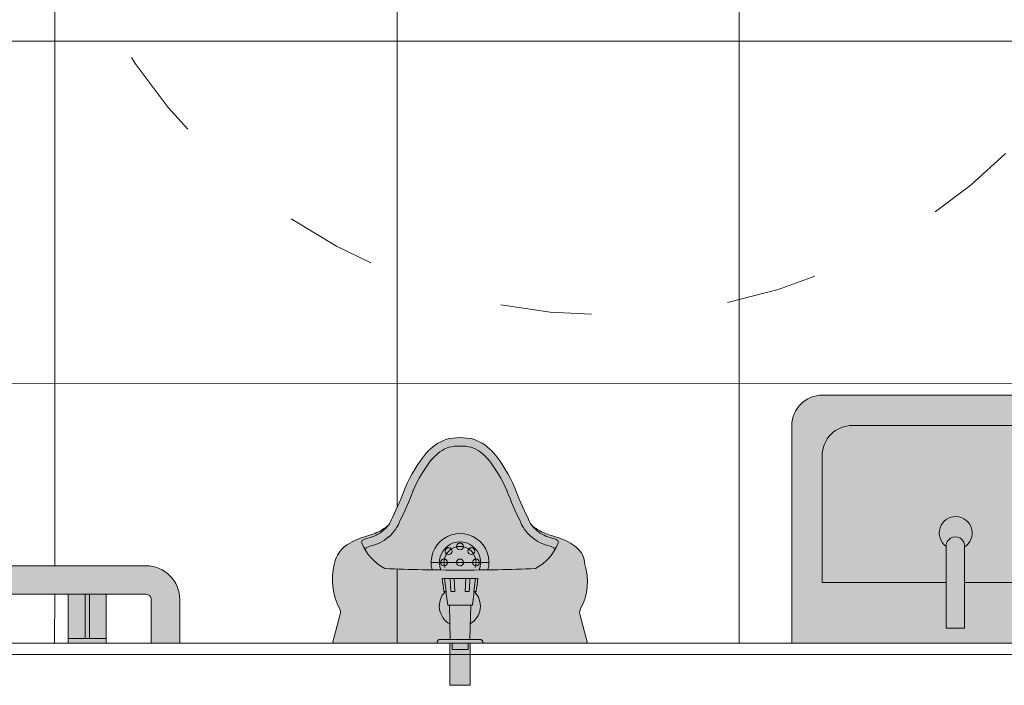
# Model space of a CAD drawing. Header units: millimetres. Extents: x -8931983 to 9630244, y 4 to 18563053.
# Tile 28 of 256: x 349104.809 to 349106.104, y 9281940.839 to 9281941.714. Entities that reach past the tile are written whole.
import ezdxf

# ---------------------------------------------------------------- set-up
doc = ezdxf.new("R2010")
doc.units = ezdxf.units.MM
doc.linetypes.add('ACAD_ISO03W100', pattern=[30, 12, -18])
for name, color, linetype, lineweight in [('.', 7, 'Continuous', 0), ('Ale-Pasamano discapacitado', 220, 'Continuous', 13), ('LPROYECCION', 7, 'ACAD_ISO03W100', 5), ('MURO', 133, 'Continuous', 15), ('TARRAJEO', 32, 'Continuous', 0)]:
    doc.layers.add(name, color=color, linetype=linetype, lineweight=lineweight)
doc.layers.add('0_TEXTURA PISOS', color=252, linetype='Continuous', lineweight=0, true_color=0x8c8c8c)
doc.layers.add('LMOBILIARIO', color=252, linetype='Continuous', lineweight=5, true_color=0x898989)
doc.layers.add('LCOTAS', color=7, linetype='Continuous')
doc.styles.add('COTAS', font='arial.ttf')
doc.dimstyles.new('C 1-50', dxfattribs={"dimscale": 0.5, "dimtxt": 0.15, "dimasz": 0.08, "dimexe": 0.08, "dimexo": 0.05, "dimgap": 0.02, "dimtad": 1, "dimzin": 4, "dimdsep": 46, "dimtxsty": 'COTAS', "dimblk": 'ARCHTICK', "dimcen": 0.09, "dimdle": 0.09, "dimclrd": 256, "dimclre": 252, "dimclrt": 7, "dimaunit": 1, "dimadec": 0, "dimazin": 0, "dimtfac": 1, "dimtix": 1, "dimtmove": 1, "dimatfit": 1, "dimldrblk": 'DOT', "dimfxl": 0.1, "dimfxlon": 1, "dimtolj": 1, "dimtzin": 0, "dimarcsym": 0})

# ---------------------------------------------------------------- blocks, each defined once
blk = doc.blocks.new('3145')
at = {"layer": '.', "lineweight": 30, "true_color": 0xffffff}
h = blk.add_hatch(color=7, dxfattribs=at)
h.dxf.hatch_style = 1
edge = h.paths.add_edge_path()
edge.add_arc((2730.287417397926, 649.5436355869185), 0.022868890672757, 29.36667647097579, 49.690443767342, ccw=False)
edge.add_arc((2730.249216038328, 649.5166662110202), 0.0695508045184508, 15.156247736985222, 33.29924289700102, ccw=False)
edge.add_arc((2730.413311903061, 649.5596718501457), 0.1000908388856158, 194.3585443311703, 207.8908939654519)
edge.add_arc((2730.362556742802, 649.5300327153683), 0.0414392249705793, 204.4965466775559, 222.9236843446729)
edge.add_arc((2730.361247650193, 649.5274975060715), 0.0387661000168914, 221.4974084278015, 259.7472129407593)
edge.add_arc((2730.373855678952, 649.5716827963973), 0.084611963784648, 256.6700070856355, 297.180661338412)
edge.add_arc((2730.417293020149, 649.4876345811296), 0.0099999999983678, 75.32360686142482, 118.5991645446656, ccw=False)
edge.add_line((2730.419826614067, 649.4973083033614), (2730.457847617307, 649.4873504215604))
edge.add_line((2730.457847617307, 649.4873504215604), (2730.457847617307, 649.6412447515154))
edge.add_line((2730.457847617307, 649.6412447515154), (2730.513247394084, 649.6412447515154))
edge.add_line((2730.513247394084, 649.6412447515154), (2730.513247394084, 649.6682672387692))
edge.add_line((2730.513247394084, 649.6682672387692), (2730.457847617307, 649.6682672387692))
edge.add_line((2730.457847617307, 649.6682672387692), (2730.457847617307, 649.8223504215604))
edge.add_line((2730.457847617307, 649.8223504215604), (2730.419826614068, 649.8123925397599))
edge.add_arc((2730.41729302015, 649.8220662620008), 0.0100000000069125, 241.40083544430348, 284.6763931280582, ccw=False)
edge.add_arc((2730.376915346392, 649.7480058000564), 0.0743522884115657, 61.40083545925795, 107.6694065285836)
edge.add_arc((2730.354702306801, 649.7903034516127), 0.0285491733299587, 90.71185016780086, 141.9767157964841)
edge.add_arc((2730.362556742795, 649.7796681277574), 0.0414392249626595, 137.0763156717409, 155.5034533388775)
edge.add_arc((2730.41331190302, 649.7500289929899), 0.1000908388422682, 152.1091060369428, 165.6414556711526)
edge.add_arc((2730.249216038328, 649.7930346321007), 0.0695508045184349, 326.700757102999, 344.8437522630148, ccw=False)
edge.add_arc((2730.270468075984, 649.7800514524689), 0.0446675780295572, 315.28881676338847, 325.6538909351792, ccw=False)
edge.add_arc((2730.280947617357, 649.7787504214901), 0.0368730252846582, 288.8280526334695, 305.21752140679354, ccw=False)
edge.add_arc((2730.108521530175, 650.1134808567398), 0.4130408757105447, 290.6001636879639, 296.50436366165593, ccw=False)
edge.add_arc((2730.322957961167, 649.5609065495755), 0.179759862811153, 112.6101745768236, 129.6285091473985)
edge.add_arc((2730.250251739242, 649.650661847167), 0.064270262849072, 130.7416339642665, 159.7630068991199)
edge.add_arc((2730.268063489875, 649.6546521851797), 0.0802161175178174, 166.856054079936, 192.8219774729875)
edge.add_arc((2730.251208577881, 649.6599000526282), 0.0655473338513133, 200.5881867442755, 229.115893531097)
edge.add_arc((2730.322957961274, 649.7487942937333), 0.1797598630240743, 230.3714908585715, 247.389825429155)
edge.add_arc((2730.108521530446, 649.1962199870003), 0.4130408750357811, 63.49563633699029, 69.39983631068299, ccw=False)
edge.add_arc((2730.280947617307, 649.5309504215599), 0.0368730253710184, 54.782258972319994, 71.17194736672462, ccw=False)
at = {"layer": 'LMOBILIARIO'}
for p, q in [((2730.457847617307, 649.8223504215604), (2730.419826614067, 649.8123925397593)), ((2730.457847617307, 649.8238504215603), (2730.457847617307, 649.4873504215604)), ((2730.351847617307, 649.6168504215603), (2730.351847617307, 649.6928504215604)), ((2730.373130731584, 649.6782400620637), (2730.373130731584, 649.6752860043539)), ((2730.390130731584, 649.6761501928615), (2730.390130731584, 649.6731897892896)), ((2730.458130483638, 649.6848504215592), (2730.456630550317, 649.6848504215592)), ((2730.373130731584, 649.6752860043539), (2730.390130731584, 649.6731897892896)), ((2730.373130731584, 649.6678344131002), (2730.373130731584, 649.6752860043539)), ((2730.373130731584, 649.6678344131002), (2730.373130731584, 649.6625986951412)), ((2730.408130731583, 649.6711004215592), (2730.390130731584, 649.6733548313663)), ((2730.390130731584, 649.6668783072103), (2730.390130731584, 649.6616399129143)), ((2730.408130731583, 649.6711004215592), (2730.408130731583, 649.6386004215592)), ((2730.408130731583, 649.6688504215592), (2730.452912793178, 649.6678552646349)), ((2730.457870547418, 649.6653504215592), (2730.466130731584, 649.6653504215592)), ((2730.466130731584, 649.6653504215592), (2730.466130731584, 649.6443504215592)), ((2730.373130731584, 649.6625986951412), (2730.390130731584, 649.6616399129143)), ((2730.373130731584, 649.6469123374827), (2730.373130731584, 649.6625986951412)), ((2730.373130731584, 649.6469123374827), (2730.390130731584, 649.648060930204)), ((2730.373130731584, 649.6469123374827), (2730.373130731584, 649.6416887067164)), ((2730.390130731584, 649.642822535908), (2730.373130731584, 649.6416887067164)), ((2730.373130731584, 649.6343874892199), (2730.373130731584, 649.6416887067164)), ((2730.390130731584, 649.648060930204), (2730.390130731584, 649.642822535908)), ((2730.408130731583, 649.6386004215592), (2730.390130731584, 649.636346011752)), ((2730.452912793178, 649.6418455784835), (2730.408130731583, 649.6408504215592)), ((2730.457870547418, 649.6443504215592), (2730.466130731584, 649.6443504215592)), ((2730.373130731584, 649.6343874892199), (2730.390130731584, 649.6365110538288)), ((2730.373130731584, 649.6343874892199), (2730.373130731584, 649.6314607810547)), ((2730.390130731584, 649.6365110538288), (2730.390130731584, 649.6335506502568)), ((2730.458130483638, 649.6248504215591), (2730.456630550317, 649.6248504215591)), ((2730.457847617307, 649.4873504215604), (2730.419826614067, 649.4973083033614))]:
    blk.add_line(p, q, dxfattribs=at)
blk.add_lwpolyline([(2730.457847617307, 649.6412447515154), (2730.513247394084, 649.6412447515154), (2730.513247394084, 649.6682672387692), (2730.457847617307, 649.6682672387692)], dxfattribs=at)
for centre in [(2730.351847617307, 649.6758504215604), (2730.336998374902, 649.6696996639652), (2730.330847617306, 649.6548504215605), (2730.351847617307, 649.6548504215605), (2730.336998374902, 649.6400011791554), (2730.351847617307, 649.6338504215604)]:
    blk.add_circle(centre, 0.0045, dxfattribs=at)
for centre, radius, start, end in [((2730.354702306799, 649.7903034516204), 0.0285491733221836, 90.71185016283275, 141.9767157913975), ((2730.37691534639, 649.7480058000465), 0.0743522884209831, 61.40083546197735, 107.6694065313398), ((2730.362556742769, 649.779668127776), 0.0414392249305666, 137.0763156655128, 155.5034533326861), ((2730.417293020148, 649.8220662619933), 0.01, 241.4008354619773, 284.676393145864), ((2730.413311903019, 649.7500289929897), 0.1000908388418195, 152.109106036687, 165.6414556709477), ((2730.344266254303, 649.7703865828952), 0.0250224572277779, 150.639327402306, 167.3874265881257), ((2730.325072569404, 649.7811843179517), 0.003, 68.28303977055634, 150.639327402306), ((2730.301866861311, 649.7229211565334), 0.0657144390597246, 28.07725296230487, 68.28303977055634), ((2730.249216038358, 649.7930346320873), 0.0695508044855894, 326.7007570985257, 344.8437522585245), ((2730.274597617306, 649.7859754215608), 0.0463689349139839, 319.4824710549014, 347.3874265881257), ((2730.274597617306, 649.7859754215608), 0.0573689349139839, 319.4824710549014, 347.3874265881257), ((2730.344266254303, 649.7703865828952), 0.0140224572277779, 150.639327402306, 167.3874265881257), ((2730.335627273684, 649.7746398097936), 0.0044393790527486, 84.8845945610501, 143.7977515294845), ((2730.280947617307, 649.7787504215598), 0.0368730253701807, 288.8280526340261, 321.6071333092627), ((2730.287417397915, 649.7660652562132), 0.0228688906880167, 310.3095562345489, 330.6333235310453), ((2727.910597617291, 649.6548504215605), 2.451250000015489, 0, 2.314666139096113), ((2730.108521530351, 650.1134808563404), 0.4130408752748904, 290.6001636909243, 296.5043636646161), ((2730.280947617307, 649.7787504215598), 0.0478730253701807, 288.8280526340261, 321.6071333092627), ((2730.108521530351, 650.1134808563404), 0.4240408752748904, 290.6001636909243, 296.5043636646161), ((2730.3229579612, 649.5609065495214), 0.1797598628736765, 112.6101745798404, 129.6285091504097), ((2730.3229579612, 649.5609065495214), 0.1687598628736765, 112.6101745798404, 129.6285091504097), ((2730.25025173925, 649.6506618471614), 0.0642702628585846, 130.7416339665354, 159.7630069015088), ((2730.251208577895, 649.6498007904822), 0.0545473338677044, 130.8841064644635, 158.6207636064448), ((2730.351847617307, 649.6548504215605), 0.038, 75.17225059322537, 284.8277494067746), ((2730.351847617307, 649.6548504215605), 0.027, 68.55555018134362, 291.4444498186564), ((2730.351847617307, 649.6548504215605), 0.021, 71.85705671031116, 288.1429432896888), ((2730.409134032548, 649.6545809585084), 0.027, 30.56653995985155, 134.734773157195), ((2730.268063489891, 649.6546521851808), 0.0802161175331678, 166.8560540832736, 192.8219774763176), ((2730.269847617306, 649.6548504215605), 0.070999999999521, 167.9395292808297, 192.0604707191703), ((2730.351847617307, 649.6548504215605), 0.0045, 0, 299.9382191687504), ((2727.910597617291, 649.6548504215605), 2.451250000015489, 357.6853338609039, 0), ((2730.251208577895, 649.6599000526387), 0.0655473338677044, 200.5881867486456, 229.1158935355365), ((2730.251208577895, 649.6599000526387), 0.0545473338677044, 201.3792363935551, 229.1158935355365), ((2730.409134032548, 649.6545809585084), 0.027, 225.2652268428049, 330.7697738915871), ((2730.3229579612, 649.7487942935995), 0.1687598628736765, 230.3714908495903, 247.3898254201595), ((2730.3229579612, 649.7487942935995), 0.1797598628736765, 230.3714908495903, 247.3898254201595), ((2730.108521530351, 649.1962199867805), 0.4240408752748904, 63.49563633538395, 69.3998363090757), ((2730.108521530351, 649.1962199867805), 0.4130408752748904, 63.49563633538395, 69.3998363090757), ((2730.280947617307, 649.5309504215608), 0.0478730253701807, 38.39286669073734, 71.17194736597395), ((2730.280947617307, 649.5309504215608), 0.0368730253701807, 38.39286669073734, 71.17194736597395), ((2730.287417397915, 649.5436355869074), 0.0228688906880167, 29.36667646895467, 49.69044376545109), ((2730.274597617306, 649.5237254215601), 0.0573689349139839, 12.61257341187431, 40.51752894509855), ((2730.249216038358, 649.5166662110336), 0.0695508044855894, 15.15624774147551, 33.29924290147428), ((2730.274597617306, 649.5237254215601), 0.0463689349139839, 12.61257341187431, 40.51752894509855), ((2730.301866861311, 649.5867796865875), 0.0657144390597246, 291.7169602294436, 331.9227470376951), ((2730.413311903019, 649.5596718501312), 0.1000908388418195, 194.3585443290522, 207.890893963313), ((2730.344266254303, 649.5393142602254), 0.0250224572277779, 192.6125734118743, 209.360672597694), ((2730.344266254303, 649.5393142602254), 0.0140224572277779, 192.6125734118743, 209.360672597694), ((2730.325072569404, 649.5285165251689), 0.003, 209.360672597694, 291.7169602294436), ((2730.335627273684, 649.5350610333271), 0.0044393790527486, 216.2022484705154, 275.1154054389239), ((2730.362556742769, 649.530032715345), 0.0414392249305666, 204.4965466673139, 222.9236843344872), ((2730.361247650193, 649.5274975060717), 0.0387661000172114, 221.4974084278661, 259.7472129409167), ((2730.373855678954, 649.5716827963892), 0.0846119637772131, 256.6700070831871, 297.1806613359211), ((2730.417293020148, 649.4876345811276), 0.01, 75.32360685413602, 118.5991645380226)]:
    blk.add_arc(centre, radius, start, end, dxfattribs=at)
for points in [[(2730.373130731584, 649.6782400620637), (2730.378797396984, 649.6775434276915), (2730.384464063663, 649.6768468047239), (2730.390130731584, 649.6761501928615)], [(2730.373130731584, 649.6678344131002), (2730.378797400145, 649.6675156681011), (2730.384464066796, 649.6671969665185), (2730.390130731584, 649.6668783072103)], [(2730.390130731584, 649.6335506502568), (2730.384464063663, 649.6328540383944), (2730.378797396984, 649.632157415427), (2730.373130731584, 649.6314607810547)]]:
    blk.add_open_spline(points, degree=3, dxfattribs=at)
blk.add_open_spline([(2730.456630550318, 649.6848504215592), (2730.456256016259, 649.6848504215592), (2730.455884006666, 649.684786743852), (2730.455204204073, 649.6845686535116), (2730.454907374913, 649.6844103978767), (2730.45436341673, 649.6840435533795), (2730.454154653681, 649.683836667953), (2730.453763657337, 649.6833917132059), (2730.453641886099, 649.6831846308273), (2730.453424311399, 649.6827849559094), (2730.453366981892, 649.6826293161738), (2730.453275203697, 649.6823692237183), (2730.453249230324, 649.6822734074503), (2730.453203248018, 649.6820925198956), (2730.453188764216, 649.682019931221), (2730.45315726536, 649.6818512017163), (2730.453147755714, 649.6817802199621), (2730.453116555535, 649.6815344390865), (2730.453110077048, 649.6814268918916), (2730.453065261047, 649.680734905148), (2730.453044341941, 649.6799239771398), (2730.452995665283, 649.6773743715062), (2730.452973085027, 649.6756505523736), (2730.452934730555, 649.6715682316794), (2730.452918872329, 649.6692253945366), (2730.452894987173, 649.6641371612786), (2730.452886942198, 649.6613940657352), (2730.452879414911, 649.6557803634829), (2730.452879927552, 649.6529108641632), (2730.452889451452, 649.6473333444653), (2730.452898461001, 649.6446263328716), (2730.452924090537, 649.6396458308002), (2730.452940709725, 649.6373737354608), (2730.452980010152, 649.6334869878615), (2730.453002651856, 649.6318768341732), (2730.453052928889, 649.6294407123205), (2730.453058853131, 649.6288036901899), (2730.45313139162, 649.62804630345), (2730.453136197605, 649.6279560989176), (2730.45319123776, 649.6276694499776), (2730.453203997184, 649.6276075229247), (2730.453249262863, 649.6274251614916), (2730.453280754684, 649.6272988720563), (2730.45342540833, 649.6269285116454), (2730.453504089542, 649.6267253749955), (2730.453811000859, 649.6262684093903), (2730.453926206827, 649.6261133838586), (2730.454220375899, 649.6258050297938), (2730.45437521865, 649.6256616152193), (2730.454877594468, 649.625297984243), (2730.455295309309, 649.6250709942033), (2730.456072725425, 649.6248850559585), (2730.456351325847, 649.6248504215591), (2730.456630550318, 649.6248504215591)], degree=3, knots=[1.91672282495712, 1.91672282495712, 1.91672282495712, 1.91672282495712, 1.91974773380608, 1.91974773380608, 1.923081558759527, 1.923081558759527, 1.927452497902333, 1.927452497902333, 1.934041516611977, 1.934041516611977, 1.94343719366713, 1.94343719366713, 1.953797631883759, 1.953797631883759, 1.967187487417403, 1.967187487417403, 1.990863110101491, 1.990863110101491, 2.061294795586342, 2.061294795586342, 2.375454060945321, 2.375454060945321, 2.703906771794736, 2.703906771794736, 3.025590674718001, 3.025590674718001, 3.346256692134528, 3.346256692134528, 3.666675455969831, 3.666675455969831, 3.98710698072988, 3.98710698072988, 4.307831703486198, 4.307831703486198, 4.629766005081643, 4.629766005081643, 4.960183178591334, 4.960183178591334, 5.009249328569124, 5.009249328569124, 5.020347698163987, 5.020347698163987, 5.03417917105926, 5.03417917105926, 5.044277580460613, 5.044277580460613, 5.048432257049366, 5.048432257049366, 5.051490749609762, 5.051490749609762, 5.056060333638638, 5.056060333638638, 5.058315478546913, 5.058315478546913, 5.058315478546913, 5.058315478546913], dxfattribs=at)
blk = doc.blocks.new('q0')
at = {"layer": '.', "lineweight": 30, "true_color": 0xffffff}
h = blk.add_hatch(color=7, dxfattribs=at)
h.dxf.hatch_style = 1
edge = h.paths.add_edge_path()
edge.add_arc((2729.610580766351, 649.6317385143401), 0.0398034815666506, 6.545936e-10, 90.0000000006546)
edge.add_line((2729.61058076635, 649.6715419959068), (2729.260187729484, 649.6715419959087))
edge.add_arc((2729.260187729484, 649.6317385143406), 0.0398034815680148, 90, 180)
edge.add_line((2729.220384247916, 649.6317385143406), (2729.220384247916, 649.3457480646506))
edge.add_line((2729.220384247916, 649.3457480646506), (2729.650384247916, 649.3457480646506))
edge.add_line((2729.650384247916, 649.3457480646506), (2729.650384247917, 649.6317385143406))
at = {"layer": 'LMOBILIARIO'}
for points in [[(2729.650384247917, 649.6317385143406, 0.4142135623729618), (2729.61058076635, 649.6715419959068), (2729.260187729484, 649.6715419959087, 0.4142135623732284), (2729.220384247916, 649.6317385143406), (2729.220384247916, 649.3457480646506), (2729.650384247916, 649.3457480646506)], [(2729.423443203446, 649.3653742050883), (2729.447325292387, 649.3653742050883), (2729.447325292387, 649.4713553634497, 1.177276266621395), (2729.423443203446, 649.4713553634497)]]:
    blk.add_lwpolyline(points, format="xyb", close=True, dxfattribs=at)
blk.add_lwpolyline([(2729.423443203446, 649.4253550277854), (2729.260187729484, 649.4253550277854), (2729.260187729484, 649.5919350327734, -0.4142135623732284), (2729.29999121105, 649.6317385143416), (2729.570777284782, 649.6317385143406, -0.4142135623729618), (2729.610580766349, 649.5919350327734), (2729.61058076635, 649.4253550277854), (2729.447325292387, 649.4253550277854)], format="xyb", dxfattribs=at)
blk.add_arc((2729.435752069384, 649.4904058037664), 0.0216743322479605, 301.2788575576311, 234.9387260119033, dxfattribs=at)
blk = doc.blocks.new('4t46654')
at = {"layer": 'Ale-Pasamano discapacitado', "true_color": 0xffffff}
h = blk.add_hatch(color=7, dxfattribs=at)
h.dxf.hatch_style = 1
edge = h.paths.add_edge_path()
edge.add_line((2697.610999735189, 618.289473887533), (2697.610999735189, 617.8752155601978))
edge.add_arc((2697.655356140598, 617.8752155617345), 0.0443564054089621, 180.000001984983, 270.0000011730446)
edge.add_line((2697.655356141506, 617.8308591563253), (2697.712624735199, 617.8308591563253))
edge.add_line((2697.712624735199, 617.8308591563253), (2697.712624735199, 617.8683591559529))
edge.add_line((2697.712624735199, 617.8683591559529), (2697.655356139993, 617.8683591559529))
edge.add_arc((2697.655356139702, 617.8752155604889), 0.0068564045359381, 180.0000024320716, 270.00000243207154, ccw=False)
edge.add_line((2697.648499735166, 617.8752155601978), (2697.648499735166, 618.786502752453))
edge.add_arc((2697.655356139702, 618.786502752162), 0.0068564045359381, 89.99999756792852, 179.9999975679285, ccw=False)
edge.add_line((2697.655356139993, 618.793359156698), (2697.712624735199, 618.793359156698))
edge.add_line((2697.712624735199, 618.793359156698), (2697.712624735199, 618.8308591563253))
edge.add_line((2697.712624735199, 618.8308591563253), (2697.655356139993, 618.8308591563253))
edge.add_arc((2697.655356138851, 618.7865027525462), 0.0443564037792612, 89.99999852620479, 179.9999977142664)
edge.add_line((2697.610999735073, 618.7865027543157), (2697.610999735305, 618.289473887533))
h.paths.add_polyline_path([(2697.712624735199, 617.9274841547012), (2697.648499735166, 617.9274841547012), (2697.648499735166, 617.9774841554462), (2697.712624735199, 617.9774841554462)], flags=17)
h.paths.add_polyline_path([(2697.712624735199, 618.6842341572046), (2697.648499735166, 618.6842341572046), (2697.648499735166, 618.734234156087), (2697.712624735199, 618.734234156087)], flags=17)
h = blk.add_hatch(color=7, dxfattribs=at)
h.dxf.hatch_style = 1
h.paths.add_polyline_path([(2696.893874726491, 618.3121120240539, -0.9999235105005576), (2696.931374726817, 618.3121091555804), (2696.931374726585, 617.730859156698), (2696.893874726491, 617.730859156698)])
h = blk.add_hatch(color=7, dxfattribs=at)
h.dxf.hatch_style = 1
h.paths.add_polyline_path([(2697.103376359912, 617.7308561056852), (2697.153376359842, 617.7308561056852), (2697.153376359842, 617.794981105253), (2697.103376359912, 617.794981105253)])
h.paths.add_polyline_path([(2697.471873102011, 617.7308561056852), (2697.521873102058, 617.7308561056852), (2697.521873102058, 617.794981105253), (2697.471873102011, 617.794981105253)])
edge = h.paths.add_edge_path()
edge.add_line((2697.612623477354, 617.7881277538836), (2697.612623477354, 617.7308591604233))
edge.add_line((2697.612623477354, 617.7308591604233), (2697.575123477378, 617.7308591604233))
edge.add_line((2697.575123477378, 617.7308591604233), (2697.575123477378, 617.7881277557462))
edge.add_arc((2697.568267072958, 617.7881277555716), 0.0068564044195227, 1.4592429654e-06, 90.00000145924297)
edge.add_line((2697.568267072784, 617.7949841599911), (2697.312722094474, 617.7949841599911))
edge.add_line((2697.312722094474, 617.7949841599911), (2697.056979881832, 617.7949841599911))
edge.add_arc((2697.056979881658, 617.7881277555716), 0.0068564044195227, 89.99999854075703, 179.999998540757)
edge.add_line((2697.050123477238, 617.7881277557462), (2697.050123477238, 617.7308591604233))
edge.add_line((2697.050123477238, 617.7308591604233), (2697.012623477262, 617.7308591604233))
edge.add_line((2697.012623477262, 617.7308591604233), (2697.012623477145, 617.7881277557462))
edge.add_arc((2697.056979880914, 617.7881277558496), 0.0443564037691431, 90.00000001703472, 180.0000001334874, ccw=False)
edge.add_line((2697.056979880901, 617.8324841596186), (2697.568267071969, 617.8324841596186))
edge.add_arc((2697.568267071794, 617.7881277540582), 0.0443564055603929, -2.2556292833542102e-07, 89.99999977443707, ccw=False)
at = {"layer": 'LMOBILIARIO', "elevation": -0.1573423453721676}
for points in [[(2697.610999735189, 618.289473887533), (2697.610999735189, 617.8752155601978, 0.414213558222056), (2697.655356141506, 617.8308591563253), (2697.712624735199, 617.8308591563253), (2697.712624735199, 617.8683591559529), (2697.655356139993, 617.8683591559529, -0.4142135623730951), (2697.648499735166, 617.8752155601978), (2697.648499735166, 618.786502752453, -0.4142135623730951), (2697.655356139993, 618.793359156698), (2697.712624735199, 618.793359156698), (2697.712624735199, 618.8308591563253), (2697.655356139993, 618.8308591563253, 0.414213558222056), (2697.610999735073, 618.7865027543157), (2697.610999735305, 618.289473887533)], [(2696.893874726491, 618.3121119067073), (2696.893874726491, 617.730859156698), (2696.931374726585, 617.730859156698), (2696.931374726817, 618.3121091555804, 1.000076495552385), (2696.893874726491, 618.3121062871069)]]:
    blk.add_lwpolyline(points, format="xyb", dxfattribs=at)
for points in [[(2697.712624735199, 618.6842341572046), (2697.648499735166, 618.6842341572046), (2697.648499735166, 618.734234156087), (2697.712624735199, 618.734234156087)], [(2697.706624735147, 618.6842341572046), (2697.712624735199, 618.6842341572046), (2697.712624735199, 618.734234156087), (2697.706624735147, 618.734234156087)], [(2697.706624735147, 618.7122341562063), (2697.706624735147, 618.7062341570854), (2697.648499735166, 618.7062341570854), (2697.648499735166, 618.7122341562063)], [(2697.712624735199, 617.9274841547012), (2697.648499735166, 617.9274841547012), (2697.648499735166, 617.9774841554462), (2697.712624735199, 617.9774841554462)], [(2697.706624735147, 617.9274841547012), (2697.712624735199, 617.9274841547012), (2697.712624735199, 617.9774841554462), (2697.706624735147, 617.9774841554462)], [(2697.706624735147, 617.9554841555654), (2697.706624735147, 617.949484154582), (2697.648499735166, 617.949484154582), (2697.648499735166, 617.9554841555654)], [(2697.103376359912, 617.7308561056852), (2697.153376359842, 617.7308561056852), (2697.153376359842, 617.794981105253), (2697.103376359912, 617.794981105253)], [(2697.131376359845, 617.736856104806), (2697.125376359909, 617.736856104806), (2697.125376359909, 617.794981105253), (2697.131376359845, 617.794981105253)], [(2697.471873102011, 617.7308561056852), (2697.521873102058, 617.7308561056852), (2697.521873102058, 617.794981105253), (2697.471873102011, 617.794981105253)], [(2697.493873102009, 617.736856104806), (2697.49987310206, 617.736856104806), (2697.49987310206, 617.794981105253), (2697.493873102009, 617.794981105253)], [(2697.103376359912, 617.7308561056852), (2697.153376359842, 617.7308561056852), (2697.153376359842, 617.736856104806), (2697.103376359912, 617.736856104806)], [(2697.521873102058, 617.7308561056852), (2697.471873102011, 617.7308561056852), (2697.471873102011, 617.736856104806), (2697.521873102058, 617.736856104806)]]:
    blk.add_lwpolyline(points, close=True, dxfattribs=at)
at = {"layer": 'LMOBILIARIO', "flags": 128}
blk.add_lwpolyline([(2697.612623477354, 617.7881277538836), (2697.612623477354, 617.7308591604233), (2697.575123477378, 617.7308591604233), (2697.575123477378, 617.7881277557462, 0.4142135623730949), (2697.568267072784, 617.7949841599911), (2697.312722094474, 617.7949841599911), (2697.056979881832, 617.7949841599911, 0.4142135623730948), (2697.050123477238, 617.7881277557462), (2697.050123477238, 617.7308591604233), (2697.012623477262, 617.7308591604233), (2697.012623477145, 617.7881277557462, -0.4142135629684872), (2697.056979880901, 617.8324841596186), (2697.568267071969, 617.8324841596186, -0.4142135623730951)], format="xyb", close=True, dxfattribs=at)
blk = doc.blocks.new('_ArchTick')
at = {"color": 0, "linetype": 'ByBlock', "const_width": 0.15}
blk.add_lwpolyline([(-0.5, -0.5), (0.5, 0.5)], dxfattribs=at)
blk = doc.blocks.new('*D2737')
at = {"layer": 'Defpoints', "color": 0, "lineweight": 30, "transparency": 16777216}
for p in [(-15.71774010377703, -5.985911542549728), (-16.26558420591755, -7.382287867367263)]:
    blk.add_point(p, dxfattribs=at)
at = {"layer": 'LCOTAS', "lineweight": -2, "transparency": 16777216}
blk.add_line((-15.92497141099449, -6.514114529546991), (-15.71774010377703, -5.985911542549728), dxfattribs=at)
at = {"layer": 'LCOTAS', "lineweight": -2, "transparency": 16777216, "xscale": 0.04, "yscale": 0.04, "zscale": 0.04, "rotation": 68.57829886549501}
blk.add_blockref('_ArchTick', (-15.71774010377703, -5.985911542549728), dxfattribs=at)
at = {"layer": 'LCOTAS', "color": 7, "transparency": 16777216, "insert": (-15.917797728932, -6.357860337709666), "char_height": 0.075, "attachment_point": 5, "rotation": 68.57829886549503, "style": 'COTAS'}
blk.add_mtext('\\A1;∅1.50', dxfattribs=at)
blk = doc.blocks.new('_Dot')
at = {"color": 0, "lineweight": -2}
blk.add_line((-0.5, 0), (-1, 0), dxfattribs=at)
at = {"color": 0, "const_width": 0.5}
blk.add_lwpolyline([(-0.25, 0, 1), (0.25, 0, 1)], format="xyb", close=True, dxfattribs=at)
blk = doc.blocks.new('ADMIII PLATA GG')
at = {"layer": '0_TEXTURA PISOS'}
h = blk.add_hatch(dxfattribs=at)
h.set_pattern_fill('_USER', color=256, scale=0.45, angle=180, style=0, double=1, pattern_type=0)
h.set_pattern_definition([(180, (-15.04496722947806, -5.815000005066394), (-1e-16, -0.45), []), (270, (-15.04496722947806, -5.815000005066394), (0.45, -1e-16), [])])
h.paths.add_polyline_path([(-16.7750000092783, -5.815000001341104), (-17.53500001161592, -5.814999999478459), (-17.53500001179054, -7.045544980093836), (-16.7750000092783, -7.045544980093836), (-16.7750000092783, -6.695408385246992), (-16.81409701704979, -6.695408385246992, -1), (-17.01409701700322, -6.695408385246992, -1), (-16.81409701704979, -6.695408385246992), (-16.7750000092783, -6.695408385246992)], flags=17)
h.paths.add_polyline_path([(-17.53500001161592, -5.814999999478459), (-17.6550003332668, -5.814999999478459), (-17.6550002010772, -6.31710846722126), (-17.64250001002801, -6.31710846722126), (-17.64250001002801, -6.34835846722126), (-17.54750001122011, -6.34835846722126), (-17.54750001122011, -6.342107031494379), (-17.53500001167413, -6.342107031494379)])
h.paths.add_polyline_path([(-17.53500001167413, -6.392107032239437), (-17.54750001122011, -6.392107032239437), (-17.54750001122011, -6.385857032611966), (-17.64250001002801, -6.385857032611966), (-17.64250001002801, -6.417108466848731), (-17.65500000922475, -6.417108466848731), (-17.65500000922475, -7.045544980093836), (-17.53500001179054, -7.045544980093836)])
h.paths.add_polyline_path([(-15.20496722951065, -6.815000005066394), (-15.14496722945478, -6.815000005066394), (-15.14496722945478, -6.775000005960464), (-15.0849672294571, -6.775000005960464), (-15.0849672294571, -6.790000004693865), (-15.04496722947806, -6.790000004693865), (-15.04496722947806, -5.840000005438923), (-15.0849672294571, -5.840000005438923), (-15.0849672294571, -5.855000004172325), (-15.14496722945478, -5.855000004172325), (-15.14496722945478, -5.814999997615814), (-16.7750000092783, -5.814999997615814), (-16.7750000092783, -7.045544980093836), (-17.07375001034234, -7.046249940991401, -1), (-17.07375001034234, -7.083749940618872), (-17.53500001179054, -7.083749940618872), (-17.53500001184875, -7.266279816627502, -0.1243636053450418), (-17.52040635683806, -7.285951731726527, -0.1979303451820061), (-17.52040635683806, -7.644047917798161, -0.124363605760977), (-17.53500001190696, -7.663719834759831), (-17.53500001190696, -7.770660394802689, -0.1463555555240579), (-17.51064360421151, -7.763374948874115), (-17.09638527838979, -7.763374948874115), (-16.59935641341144, -7.763374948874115, -0.4142135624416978), (-16.55500000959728, -7.807731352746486), (-16.55500000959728, -7.864999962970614), (-15.75050757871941, -7.86499997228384), (-15.75050757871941, -7.579009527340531, -0.4142135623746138), (-15.71070409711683, -7.539206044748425), (-15.36031106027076, -7.539206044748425, -0.4142135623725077), (-15.32050757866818, -7.579009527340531), (-15.32050757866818, -7.864999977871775), (-15.20496722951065, -7.86499997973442)])
h.paths.add_polyline_path([(-16.20465524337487, -7.596999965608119, -0.1137849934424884), (-16.16861247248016, -7.597101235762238, -0.1273108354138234), (-16.14214879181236, -7.615458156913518, -0.0743932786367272), (-16.11465524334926, -7.660999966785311, 0.0257676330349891), (-16.09765524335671, -7.699999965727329, 0.1440090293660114), (-16.08565524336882, -7.716999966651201, 0.1223636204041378), (-16.06565524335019, -7.726999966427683, -0.0732077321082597), (-16.05885043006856, -7.729610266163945, -0.3756576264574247), (-16.05753427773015, -7.733334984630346, -0.1772529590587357), (-16.0876552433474, -7.766999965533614, -0.0100999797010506), (-16.18665524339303, -7.768999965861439, -0.0100999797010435), (-16.28565524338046, -7.766999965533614, -0.1772529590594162), (-16.3157762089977, -7.733334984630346, -0.3756576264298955), (-16.3144600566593, -7.729610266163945, -0.0732077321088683), (-16.30765524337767, -7.726999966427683, 0.1223636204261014), (-16.28765524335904, -7.716999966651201, 0.1440090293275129), (-16.27565524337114, -7.699999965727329, 0.0257676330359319), (-16.2586552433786, -7.660999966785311, -0.0743932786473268), (-16.2311616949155, -7.615458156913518, -0.1251224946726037)], flags=16)
h.paths.add_polyline_path([(-16.14865524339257, -7.758999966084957), (-16.161155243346, -7.758999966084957, -1), (-16.17015524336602, -7.758999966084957), (-16.18215524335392, -7.758999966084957, -0.4142135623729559), (-16.18665524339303, -7.763499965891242, -0.4142135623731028), (-16.19115524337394, -7.758999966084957), (-16.20315524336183, -7.758999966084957, -1), (-16.21215524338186, -7.758999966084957), (-16.2246552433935, -7.758999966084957, -1)], flags=0)
h.paths.add_polyline_path([(-16.16862402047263, -7.74096874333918, -0.1989123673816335), (-16.16730600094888, -7.744150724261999, -1), (-16.1763060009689, -7.744150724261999, -0.1711548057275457), (-16.17531059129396, -7.741327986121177, 0.0892363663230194), (-16.18218114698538, -7.738482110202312, -0.8980265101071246), (-16.19112933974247, -7.738482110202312, 0.0892363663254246), (-16.19799989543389, -7.741327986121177, -0.1711548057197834), (-16.19700448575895, -7.744150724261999, -1), (-16.20600448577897, -7.744150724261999, -0.2510139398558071), (-16.20574712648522, -7.739908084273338, -0.3984731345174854)], flags=0)
h.paths.add_polyline_path([(-16.20711817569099, -7.780283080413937), (-16.19981695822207, -7.780283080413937), (-16.19459332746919, -7.780283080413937), (-16.17890696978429, -7.780283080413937), (-16.17367125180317, -7.780283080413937), (-16.16621966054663, -7.780283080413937), (-16.16825412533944, -7.796782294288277, -0.4968626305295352), (-16.17319416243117, -7.839534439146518), (-16.17265524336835, -7.815283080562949), (-16.2006552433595, -7.815283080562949), (-16.20010934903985, -7.839848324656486, -0.5118357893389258), (-16.20511339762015, -7.796332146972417)], flags=16)
h.paths.add_polyline_path([(-17.00431124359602, -7.530050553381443, -0.2273991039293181), (-17.2450778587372, -7.602110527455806, -0.7747357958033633), (-17.2450778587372, -7.327889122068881, -0.2273991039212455), (-17.00431124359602, -7.399949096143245, -0.4783405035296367)], flags=16)
h.paths.add_polyline_path([(-17.0063904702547, -7.527616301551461, -0.231658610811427), (-17.24397859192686, -7.597850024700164, -0.7747357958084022), (-17.24397859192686, -7.332149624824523, -0.2316586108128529), (-17.0063904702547, -7.402383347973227, -0.4790368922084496)], flags=0)
h.paths.add_polyline_path([(-17.19705971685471, -7.493367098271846, -0.2051108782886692), (-17.20328738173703, -7.498184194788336, -0.0932939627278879), (-17.26758823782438, -7.502544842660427, -0.3659561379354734), (-17.27690346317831, -7.493607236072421, -0.0522709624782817), (-17.27690346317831, -7.436392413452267, -0.3659561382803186), (-17.26758823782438, -7.427454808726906, -0.0932939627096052), (-17.20328738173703, -7.431815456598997, -0.2051108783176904), (-17.19705971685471, -7.436632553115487, -0.2595079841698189)], flags=0)
h.paths.add_polyline_path([(-17.41745382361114, -7.394999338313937, -1), (-17.40245371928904, -7.394999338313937, -1)], flags=16)
h.paths.add_polyline_path([(-17.41745382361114, -7.535000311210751, -1), (-17.40245371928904, -7.535000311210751, -1)], flags=16)
h.paths.add_polyline_path([(-17.53500001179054, -7.083749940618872), (-17.65500000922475, -7.083749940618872), (-17.65500000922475, -7.164998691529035), (-17.59773141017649, -7.164998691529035, -0.4142135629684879), (-17.55337500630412, -7.209355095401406), (-17.55337500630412, -7.229998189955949), (-17.53500001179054, -7.229998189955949)])
h.paths.add_polyline_path([(-17.53500001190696, -7.770660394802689), (-17.53500001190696, -7.700001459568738), (-17.55337500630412, -7.700001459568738), (-17.55337500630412, -7.72064228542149, -0.4142135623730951), (-17.59773141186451, -7.764998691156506), (-17.65500000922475, -7.764998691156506), (-17.65500000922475, -7.864999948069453), (-17.55500000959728, -7.864999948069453), (-17.55500000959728, -7.807731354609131, -0.2525479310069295)])
h.paths.add_polyline_path([(-16.70162500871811, -7.800874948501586), (-17.40837501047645, -7.800874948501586), (-17.40837501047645, -7.864999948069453), (-16.70162500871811, -7.864999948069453), (-16.70162500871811, -7.858999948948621)], flags=17)
h.paths.add_polyline_path([(-17.21157606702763, -6.4819469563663), (-15.24854741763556, -6.4819469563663), (-15.24854741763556, -6.069805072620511), (-17.21157606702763, -6.069805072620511)], flags=25)
h.paths.add_polyline_path([(-16.7069688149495, -6.922158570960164), (-15.71496335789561, -6.922158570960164), (-15.71496335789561, -6.674873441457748), (-16.7069688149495, -6.674873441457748)], flags=24)
h.paths.add_polyline_path([(-16.6811468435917, -6.737537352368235), (-15.76379350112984, -6.737537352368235), (-15.76379350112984, -6.490252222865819), (-16.6811468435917, -6.490252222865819)], flags=24)
at = {"layer": 'LPROYECCION', "ltscale": 0.01}
blk.add_circle((-15.9916621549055, -6.684099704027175), 0.75, dxfattribs=at)
at = {"layer": 'MURO'}
blk.add_line((-17.55000000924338, -7.879999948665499), (-15.3099672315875, -7.879999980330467), dxfattribs=at)
at = {"layer": 'TARRAJEO'}
blk.add_line((-17.81500000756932, -7.864999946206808), (-15.20496722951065, -7.86499997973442), dxfattribs=at)
at = {"color": 1, "lineweight": 30, "rotation": 270}
for name, p in [('4t46654', (-635.3858591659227, 2689.847624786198, 0.1573423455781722)), ('3145', (-665.8415056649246, 2722.592847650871))]:
    blk.add_blockref(name, p, dxfattribs=at)
at = {"color": 1, "lineweight": 30}
blk.add_blockref('q0', (-2744.970891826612, -657.2107480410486), dxfattribs=at)
at = {"layer": 'LCOTAS'}
dim = blk.add_diameter_dim_2p(p1=(-16.26558420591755, -7.382287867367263), p2=(-15.71774010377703, -5.985911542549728), dimstyle='C 1-50', dxfattribs=at)
dim.commit()
dim.dimension.update_dxf_attribs({"geometry": '*D2737', "text_midpoint": (-15.87088831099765, -6.376264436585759), "dimtype": 163})

msp = doc.modelspace()

# ---------------------------------------------------------------- block references
at = {"lineweight": 5}
msp.add_blockref('ADMIII PLATA GG', (349121.5748144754, 9281948.759441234), dxfattribs=at)

doc.saveas('drawing.dxf')
